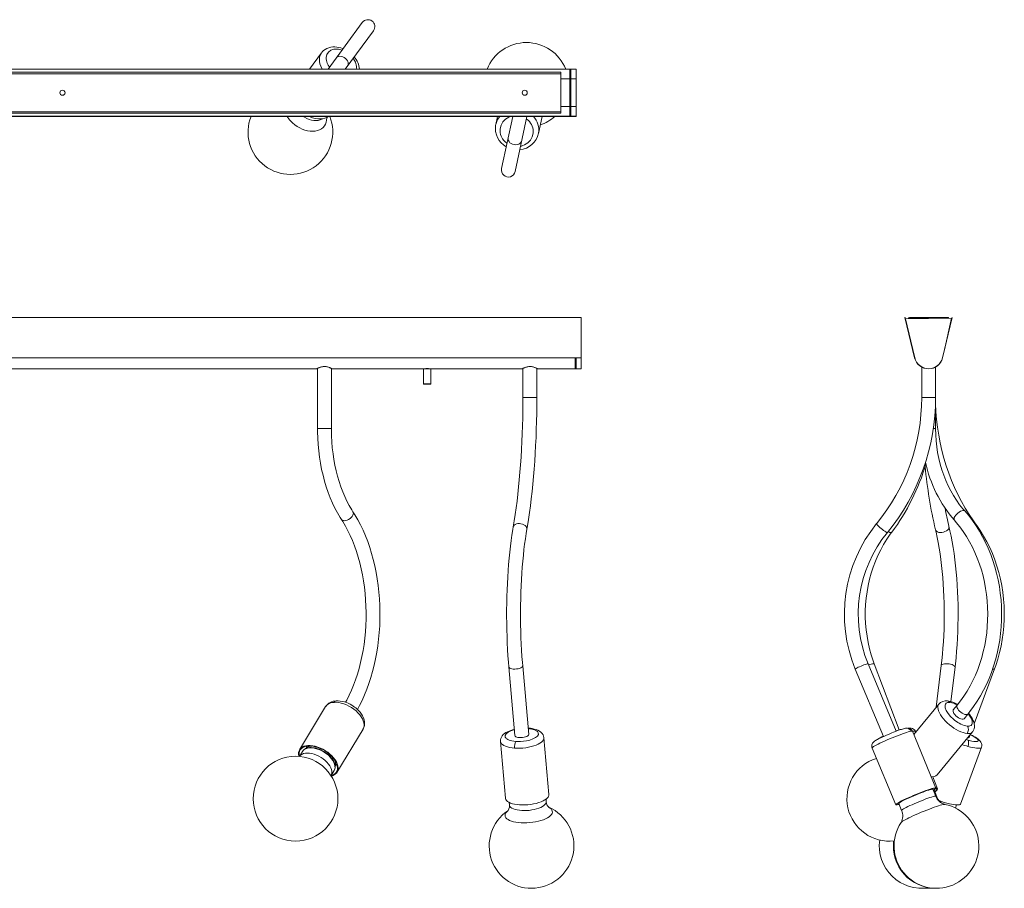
# Model space of a CAD drawing. Header units: millimetres. Extents: x -750 to 1167, y -789 to 59.
# Tile 2 of 2: x 208 to 1167, y -789 to 57. Entities that reach past the tile are written whole.
import ezdxf

# ---------------------------------------------------------------- set-up
doc = ezdxf.new("R2010")
doc.units = ezdxf.units.MM

msp = doc.modelspace()

# ---------------------------------------------------------------- linework, layer by layer
at = {"color": 7, "linetype": 'Continuous', "lineweight": 15}
for p, q in [((541.88, 54.02), (508.54, 8.68)), ((525.3, 8.68), (552.75, 46.02)), ((502.28, 24.64), (490.54, 8.68)), ((-750, 8.68), (750, 8.68)), ((-750, 8.59), (750, 8.59)), ((735, 5.68), (-735, 5.68)), ((735, 4.18), (-735, 4.18)), ((735, -34.32), (735, 5.68)), ((745, 8.01), (744, 8.01)), ((744, -36.89), (744, 8.01)), ((745, -36.89), (745, 8.01)), ((750, -37.32), (750, 8.68)), ((-750, -37.22), (750, -37.22)), ((-750, -37.32), (750, -37.32)), ((-735, -32.82), (735, -32.82)), ((735, -34.32), (-735, -34.32)), ((673.43, -37.32), (671.73, -45.34)), ((688.25, -37.32), (677.51, -88.19)), ((690.72, -90.98), (702.04, -37.32)), ((713.32, -54.12), (716.86, -37.32)), ((671.73, -45.34), (671.63, -45.88)), ((713.32, -54.12), (713.4, -53.68)), ((-745, -232.97), (755, -232.97)), ((-745, -232.99), (755, -232.99)), ((755, -232.97), (755, -282.99)), ((1070.2, -232.99), (1070.1, -233.01)), ((1070.1, -233.01), (1079.48, -272.27)), ((1070.2, -232.99), (1079.58, -272.24)), ((1070.53, -234.39), (1115.42, -233.63)), ((1074.6, -233.49), (1074.6, -232.99)), ((1074.6, -232.99), (1111.6, -232.99)), ((1074.6, -233.49), (1111.6, -233.49)), ((1091.1, -233.49), (1091.1, -234.04)), ((1095.1, -233.97), (1095.1, -233.49)), ((1106.62, -272.24), (1116, -232.99)), ((1106.72, -272.27), (1116.1, -233.01)), ((1115.42, -233.63), (1108.43, -264.67)), ((1111.6, -233.49), (1111.6, -232.99)), ((1116.1, -233.01), (1116, -232.99)), ((-745, -272.24), (755, -272.24)), ((750, -272.47), (749, -272.47)), ((749, -282.99), (749, -272.47)), ((750, -282.99), (750, -272.47)), ((1079.48, -272.27), (1079.58, -272.24)), ((1106.62, -272.24), (1106.72, -272.27)), ((112.5, -282.99), (497.51, -282.99)), ((497.5, -282.99), (497.5, -282.99)), ((498.25, -282.6), (498.25, -341.15)), ((511.75, -341.15), (511.75, -282.6)), ((512.5, -282.99), (697.51, -282.99)), ((512.5, -282.99), (512.5, -282.99)), ((512.5, -282.99), (512.5, -282.99)), ((601.5, -283.09), (601.5, -297.49)), ((603, -282.91), (603, -282.99)), ((607, -282.99), (607, -282.91)), ((607.5, -282.99), (607.5, -282.99)), ((608.5, -297.49), (608.5, -283.09)), ((697.5, -282.99), (697.5, -282.99)), ((698.25, -282.6), (698.25, -310.85)), ((711.75, -310.85), (711.75, -282.6)), ((712.5, -282.99), (755, -282.99)), ((712.5, -282.99), (712.5, -282.99)), ((712.5, -282.99), (712.5, -282.99)), ((1086.35, -281.28), (1086.35, -310.87)), ((1099.85, -341.18), (1099.85, -281.28)), ((601.5, -297.49), (601.73, -297.99)), ((601.5, -297.49), (608.5, -297.49)), ((608.27, -297.99), (601.73, -297.99)), ((608.27, -297.99), (608.5, -297.49)), ((684.53, -573.16), (690.4, -639.91)), ((703.84, -638.72), (697.98, -571.98)), ((1061.54, -635.62), (1034.22, -570)), ((1064.52, -634.39), (1040.24, -570.21)), ((1105.4, -571.78), (1100.47, -612.38)), ((1114.75, -606.79), (1118.8, -573.41)), ((1137.52, -628.46), (1157.34, -574.94)), ((1021.76, -575.19), (1049.07, -640.81)), ((506.21, -611.72), (480.82, -653.72)), ((1103.05, -609.24), (1078.63, -638.96)), ((1120.81, -610.47), (1117.13, -614.95)), ((1127.56, -623.52), (1131.24, -619.04)), ((517.2, -675.71), (542.58, -633.7)), ((723.54, -697.27), (718.69, -642.06)), ((1100.29, -690.98), (1077.31, -635.77)), ((1101.37, -678.23), (1135.89, -636.22)), ((1132.63, -641.68), (1133.63, -638.97)), ((488.05, -650.14), (487.98, -650.26)), ((676.36, -645.78), (681.21, -700.99)), ((1124.08, -706.53), (1144.52, -651.32)), ((483.61, -655.4), (480.66, -660.27)), ((1038.07, -652.11), (1061.05, -707.32)), ((516.94, -667.76), (517.01, -667.64)), ((511.47, -678.89), (514.42, -674.02)), ((514.64, -673.63), (514.88, -672.99)), ((1095.71, -680), (1095.83, -679.86)), ((1101.68, -691.63), (1097.24, -679.91)), ((1100.1, -698.99), (1097.29, -692.23)), ((1101.2, -699.54), (1098.64, -692.78)), ((684.82, -705.01), (685.04, -707.46)), ((720.9, -704.31), (720.69, -701.86)), ((1064.05, -706.07), (1066.87, -712.83)), ((1119.18, -710.41), (1120.28, -707.44)), ((1100.25, -788.55), (1100.6, -788.55))]:
    msp.add_line(p, q, dxfattribs=at)
at = {"color": 8, "linetype": 'Continuous', "lineweight": 15}
for p, q in [((735, -0.8), (744, -0.8)), ((745, -0.8), (750, -0.8)), ((735, -27.84), (744, -27.84)), ((745, -27.84), (750, -27.84)), ((608.5, -283.09), (601.5, -283.09)), ((711.75, -310.85), (698.25, -310.85)), ((1099.85, -310.87), (1086.35, -310.87)), ((511.75, -341.15), (498.25, -341.15)), ((1099.85, -341.18), (1097.67, -341.18)), ((703.32, -632.76), (703.52, -632.66)), ((1049, -640.64), (1048.45, -640.9)), ((1129.67, -643.79), (1131.44, -644.3))]:
    msp.add_line(p, q, dxfattribs=at)
at = {"color": 7, "linetype": 'Continuous', "lineweight": 15, "flags": 128}
for points in [[(523.16, 28.57), (522.74, 28.75), (520.92, 29.37), (519.01, 29.86), (517.04, 30.19), (515.04, 30.34), (513.05, 30.29), (511.09, 30.02), (509.2, 29.53), (507.41, 28.83), (505.74, 27.9), (504.22, 26.75), (502.88, 25.4), (502.34, 24.67)], [(472, -41.74), (473.99, -43.73), (476.16, -45.56), (478.5, -47.19), (480.95, -48.62), (483.48, -49.8), (486.05, -50.72), (488.63, -51.38), (491.18, -51.76), (493.65, -51.85), (496.01, -51.65), (498.22, -51.17), (500.25, -50.42), (502.07, -49.4), (503.65, -48.12), (504.97, -46.62), (506.01, -44.91), (506.75, -43.02), (507.18, -40.98), (507.29, -38.81), (507.27, -38.3)], [(484.11, -37.32), (485.57, -38.25), (487.77, -39.41), (490.03, -40.32), (492.3, -40.96), (494.55, -41.32), (496.73, -41.4), (498.79, -41.2), (500.7, -40.71), (502.42, -39.95), (502.91, -39.66)], [(508.86, -37.32), (507.29, -38.29), (505.36, -39.09), (503.23, -39.61), (500.94, -39.83), (498.54, -39.76), (496.06, -39.39), (493.54, -38.73), (491.03, -37.8), (489.97, -37.32)], [(512.5, -282.99), (512.5, -282.99), (512.42, -282.95), (512.27, -282.87), (512.03, -282.74), (511.72, -282.58), (511.33, -282.39), (510.88, -282.18), (510.37, -281.96), (509.8, -281.73), (509.5, -281.62), (508.86, -281.4), (508.16, -281.2), (507.43, -281.03), (506.66, -280.9), (505.87, -280.81), (505.06, -280.78), (504.66, -280.78), (503.85, -280.83), (503.06, -280.94), (502.31, -281.08), (501.59, -281.27), (500.91, -281.48), (500.28, -281.7), (499.99, -281.81), (499.44, -282.04), (498.95, -282.26), (498.52, -282.46), (498.16, -282.64), (497.88, -282.79), (497.67, -282.9), (497.54, -282.97), (497.51, -282.98), (497.51, -282.98)], [(607.5, -282.99), (607.49, -282.99), (607.29, -282.95), (606.86, -282.89), (606.19, -282.81), (605.39, -282.77), (604.56, -282.77), (603.79, -282.82), (603.15, -282.89), (602.69, -282.96), (602.57, -282.98), (602.51, -282.99), (602.5, -282.99), (602.62, -282.97)], [(607.48, -282.99), (607.48, -282.99), (607.5, -282.99)], [(712.5, -282.99), (712.5, -282.99), (712.42, -282.95), (712.27, -282.87), (712.03, -282.74), (711.72, -282.58), (711.33, -282.39), (710.88, -282.18), (710.37, -281.96), (709.8, -281.73), (709.5, -281.62), (708.86, -281.4), (708.16, -281.2), (707.43, -281.03), (706.66, -280.9), (705.87, -280.81), (705.06, -280.78), (704.66, -280.78), (703.85, -280.83), (703.06, -280.94), (702.31, -281.08), (701.59, -281.27), (700.91, -281.48), (700.28, -281.7), (699.99, -281.81), (699.44, -282.04), (698.95, -282.26), (698.52, -282.46), (698.16, -282.64), (697.88, -282.79), (697.67, -282.9), (697.54, -282.97), (697.51, -282.98), (697.51, -282.98)], [(698.25, -310.85), (698.24, -314.97), (698.17, -322.81), (698.04, -330.62), (697.85, -338.41), (697.59, -346.14), (697.26, -353.82), (696.88, -361.43), (696.43, -368.95), (695.92, -376.38), (695.35, -383.7), (694.72, -390.9), (694.03, -397.96), (693.28, -404.89), (692.48, -411.65), (691.63, -418.25), (690.72, -424.66), (689.76, -430.89), (688.77, -436.8)], [(702.07, -439.12), (702.62, -435.86), (703.64, -429.5), (704.6, -422.96), (705.51, -416.25), (706.35, -409.38), (707.14, -402.35), (707.87, -395.19), (708.54, -387.9), (709.15, -380.49), (709.69, -372.97), (710.18, -365.36), (710.6, -357.66), (710.95, -349.89), (711.24, -342.06), (711.47, -334.18), (711.63, -326.26), (711.72, -318.33), (711.75, -310.85)], [(1138.9, -433.99), (1136.68, -430.9), (1132.57, -424.78), (1128.67, -418.48), (1124.99, -411.99), (1121.55, -405.34), (1118.34, -398.54), (1115.38, -391.58), (1112.66, -384.5), (1110.2, -377.29), (1107.99, -369.98), (1106.04, -362.56), (1104.35, -355.06), (1102.92, -347.49), (1101.77, -339.86), (1100.88, -332.18), (1100.27, -324.46), (1099.93, -316.72), (1099.85, -310.87)], [(498.25, -341.15), (498.28, -344.43), (498.47, -350.6), (498.86, -356.76), (499.44, -362.87), (500.21, -368.93), (501.16, -374.92), (502.3, -380.82), (503.62, -386.62), (505.12, -392.31), (506.8, -397.87), (508.65, -403.28), (510.68, -408.54), (512.86, -413.62), (515.21, -418.52), (517.72, -423.23), (520.38, -427.72), (521.5, -429.48)], [(532.81, -422.11), (531.54, -420.09), (529.18, -416.05), (526.94, -411.79), (524.83, -407.32), (522.86, -402.65), (521.03, -397.79), (519.35, -392.77), (517.82, -387.59), (516.46, -382.27), (515.26, -376.83), (514.23, -371.28), (513.38, -365.64), (512.7, -359.92), (512.2, -354.15), (511.89, -348.34), (511.76, -342.81), (511.75, -341.15)], [(1128.28, -421.35), (1126.54, -419.32), (1123.28, -415.21), (1120.2, -410.89), (1117.31, -406.36), (1114.62, -401.64), (1112.13, -396.74), (1109.85, -391.68), (1107.79, -386.48), (1105.96, -381.14), (1104.36, -375.68), (1103, -370.12), (1101.88, -364.48), (1101, -358.77), (1100.37, -353), (1099.98, -347.21), (1099.85, -341.18)], [(1131.24, -619.04), (1133.26, -616.52), (1136.88, -611.65), (1140.3, -606.57), (1143.52, -601.3), (1146.53, -595.84), (1149.32, -590.21), (1151.88, -584.43), (1154.22, -578.5), (1156.32, -572.43), (1158.18, -566.25), (1159.79, -559.97), (1161.16, -553.6), (1162.27, -547.16), (1163.13, -540.66), (1163.74, -534.12), (1164.09, -527.54), (1164.18, -520.96), (1164.01, -514.37), (1163.59, -507.81), (1162.91, -501.27), (1161.97, -494.79), (1160.78, -488.36), (1159.34, -482.01), (1157.65, -475.76), (1155.72, -469.61), (1153.55, -463.58), (1151.14, -457.68), (1148.5, -451.94), (1145.64, -446.35), (1142.57, -440.94), (1139.28, -435.72), (1135.79, -430.7), (1132.11, -425.89), (1128.28, -421.35)], [(521.5, -429.48), (522.87, -431.64), (525.41, -435.97), (527.83, -440.51), (530.12, -445.27), (532.27, -450.22), (534.28, -455.36), (536.14, -460.68), (537.85, -466.15), (539.4, -471.77), (540.78, -477.53), (541.99, -483.4), (543.03, -489.37), (543.9, -495.43), (544.59, -501.55), (545.09, -507.73), (545.42, -513.95), (545.56, -520.19), (545.52, -526.43), (545.29, -532.67), (544.89, -538.87), (544.3, -545.03), (543.53, -551.13), (542.58, -557.15), (541.47, -563.08), (540.17, -568.9), (538.72, -574.6), (537.1, -580.16), (535.32, -585.56), (533.39, -590.8), (531.31, -595.86), (529.1, -600.72), (526.75, -605.38), (525.57, -607.51)], [(537.15, -614.47), (539.17, -610.78), (541.71, -605.65), (544.09, -600.33), (546.31, -594.83), (548.36, -589.17), (550.24, -583.35), (551.95, -577.4), (553.48, -571.32), (554.83, -565.12), (555.99, -558.84), (556.97, -552.46), (557.77, -546.02), (558.38, -539.53), (558.79, -532.99), (559.02, -526.44), (559.06, -519.87), (558.9, -513.3), (558.56, -506.76), (558.02, -500.25), (557.3, -493.78), (556.39, -487.38), (555.29, -481.06), (554.01, -474.83), (552.55, -468.71), (550.91, -462.71), (549.09, -456.84), (547.11, -451.11), (544.95, -445.55), (542.63, -440.16), (540.15, -434.95), (537.51, -429.95), (534.73, -425.15), (532.81, -422.11)], [(1118.17, -430.29), (1120.04, -432.46), (1123.54, -436.85), (1126.87, -441.45), (1130, -446.26), (1132.94, -451.27), (1135.68, -456.45), (1138.2, -461.8), (1140.51, -467.3), (1142.59, -472.95), (1144.45, -478.72), (1146.07, -484.6), (1147.45, -490.58), (1148.59, -496.63), (1149.49, -502.76), (1150.13, -508.93), (1150.53, -515.13), (1150.68, -521.35), (1150.58, -527.58), (1150.23, -533.78), (1149.62, -539.96), (1148.78, -546.09), (1147.68, -552.16), (1146.34, -558.15), (1144.77, -564.05), (1142.96, -569.84), (1140.92, -575.5), (1138.66, -581.03), (1136.17, -586.4), (1133.48, -591.61), (1130.58, -596.65), (1127.49, -601.49), (1124.21, -606.12), (1120.81, -610.47)], [(688.77, -436.8), (688.32, -439.47), (687.5, -444.72), (686.73, -450.13), (686.03, -455.72), (685.38, -461.45), (684.79, -467.31), (684.27, -473.3), (683.8, -479.4), (683.4, -485.6), (683.07, -491.88), (682.8, -498.23), (682.59, -504.63), (682.45, -511.08), (682.37, -517.54), (682.37, -524.02), (682.42, -530.49), (682.54, -536.93), (682.73, -543.35), (682.99, -549.71), (683.3, -556.01), (683.69, -562.23), (684.13, -568.35), (684.53, -573.16)], [(697.98, -571.98), (697.72, -568.91), (697.27, -562.98), (696.88, -556.94), (696.55, -550.82), (696.29, -544.62), (696.09, -538.36), (695.95, -532.05), (695.87, -525.72), (695.87, -519.38), (695.92, -513.05), (696.04, -506.73), (696.23, -500.46), (696.47, -494.24), (696.78, -488.09), (697.16, -482.02), (697.59, -476.06), (698.08, -470.21), (698.63, -464.5), (699.24, -458.93), (699.9, -453.52), (700.62, -448.29), (701.38, -443.25), (702.07, -439.12)], [(1099.78, -439.56), (1100.37, -442.09), (1101.44, -447.02), (1102.44, -452.14), (1103.37, -457.44), (1104.23, -462.91), (1105.01, -468.54), (1105.72, -474.31), (1106.34, -480.2), (1106.88, -486.2), (1107.34, -492.3), (1107.71, -498.47), (1107.99, -504.7), (1108.19, -510.98), (1108.29, -517.28), (1108.31, -523.6), (1108.24, -529.91), (1108.08, -536.2), (1107.83, -542.45), (1107.5, -548.65), (1107.08, -554.78), (1106.57, -560.83), (1105.98, -566.77), (1105.4, -571.78)], [(1118.8, -573.41), (1119.18, -570.23), (1119.82, -564.11), (1120.37, -557.88), (1120.84, -551.57), (1121.21, -545.2), (1121.5, -538.77), (1121.69, -532.3), (1121.8, -525.81), (1121.81, -519.32), (1121.73, -512.82), (1121.56, -506.35), (1121.3, -499.91), (1120.95, -493.52), (1120.51, -487.2), (1119.98, -480.96), (1119.36, -474.81), (1118.65, -468.76), (1117.86, -462.83), (1116.99, -457.04), (1116.03, -451.4), (1114.99, -445.91), (1113.87, -440.59), (1112.91, -436.41)], [(1157.34, -574.94), (1158.5, -571.67), (1160.48, -565.49), (1162.2, -559.2), (1163.64, -552.83), (1164.82, -546.38), (1165.72, -539.88), (1166.35, -533.33), (1166.7, -526.76), (1166.78, -520.18), (1166.58, -513.59), (1166.1, -507.03), (1165.34, -500.5), (1164.31, -494.02), (1163, -487.61), (1161.43, -481.27), (1159.59, -475.02), (1157.49, -468.89), (1155.14, -462.87), (1152.53, -456.99), (1149.67, -451.26), (1146.58, -445.7), (1143.26, -440.31), (1139.9, -435.38), (1138.9, -433.99)], [(1040.24, -570.21), (1039.16, -567.24), (1037.26, -561.4), (1035.62, -555.45), (1034.24, -549.42), (1033.14, -543.32), (1032.31, -537.17), (1031.76, -530.97), (1031.48, -524.75), (1031.49, -518.53), (1031.77, -512.31), (1032.33, -506.11), (1033.16, -499.96), (1034.27, -493.86), (1035.64, -487.84), (1037.29, -481.9), (1039.2, -476.06), (1041.36, -470.34), (1043.78, -464.75), (1046.44, -459.31), (1049.34, -454.02), (1052.47, -448.91), (1055.83, -443.98), (1057.27, -442.03)], [(542.53, -633.73), (542.8, -633.31), (543.5, -631.75), (543.94, -630.07), (544.12, -628.3), (544.02, -626.45), (543.65, -624.55), (543.01, -622.64), (542.12, -620.76), (541.02, -618.94), (539.74, -617.22), (538.33, -615.62), (536.87, -614.2), (535.51, -613.02), (534.36, -612.14), (532.98, -611.17), (531.82, -610.43)], [(1113.9, -607.66), (1113.03, -607.63), (1112.17, -607.7), (1111.37, -607.89), (1110.26, -608.46), (1109.43, -609.47), (1109.18, -610.16), (1109.06, -610.99), (1109.31, -613.04), (1110.32, -615.57), (1112.08, -618.39), (1114.47, -621.27), (1117.26, -623.94), (1118.71, -625.13), (1120.16, -626.21), (1121.58, -627.16), (1122.94, -627.99), (1124.61, -628.88), (1126.16, -629.58), (1127.58, -630.11), (1129.35, -630.59), (1130.79, -630.81)], [(1127.56, -623.52), (1127.29, -623.76), (1126.59, -624.02), (1125.66, -624.02), (1124.56, -623.76), (1123.33, -623.26), (1122.05, -622.54), (1120.79, -621.64), (1119.61, -620.61), (1118.57, -619.51), (1117.75, -618.4), (1117.17, -617.32), (1116.86, -616.35), (1116.86, -615.54), (1117.13, -614.95)], [(1135.86, -636.23), (1136.08, -635.98), (1136.86, -634.72), (1137.41, -633.31), (1137.71, -631.78), (1137.75, -630.14), (1137.51, -628.38), (1137.01, -626.57), (1136.27, -624.78), (1135.36, -623.04), (1134.3, -621.37), (1133.11, -619.75), (1131.87, -618.25)], [(689.86, -633.82), (689.72, -633.85), (688.03, -634.31), (686.35, -634.86), (684.72, -635.49), (683.16, -636.21), (681.69, -637.03), (680.33, -637.97), (679.11, -639.03), (678.07, -640.2), (677.27, -641.46), (676.7, -642.78), (676.39, -644.16), (676.34, -645.56), (676.37, -645.81)], [(703.84, -638.72), (703.83, -639.01), (703.53, -639.62), (702.89, -640.22), (701.93, -640.77), (700.72, -641.24), (699.31, -641.6), (697.79, -641.85), (696.22, -641.95), (694.71, -641.92), (693.33, -641.74), (692.15, -641.44), (691.24, -641.01), (690.64, -640.5), (690.4, -639.92), (690.4, -639.91)], [(703.52, -632.65), (703.5, -632.65), (703.31, -632.64)], [(718.68, -642.06), (718.66, -641.78), (718.34, -640.37), (717.76, -639.04), (716.92, -637.81), (715.81, -636.67), (714.44, -635.65), (712.81, -634.77), (711.07, -634.07), (709.25, -633.53), (707.36, -633.12), (705.43, -632.83), (703.52, -632.65)], [(1055.26, -638.11), (1053.02, -639.06), (1052.15, -639.43), (1050.75, -640.05), (1049.37, -640.68), (1047.97, -641.32), (1046.62, -641.97), (1045.34, -642.59), (1044.16, -643.2), (1043.09, -643.76), (1042.14, -644.3), (1041.29, -644.81), (1040.51, -645.32), (1039.69, -645.96), (1039.06, -646.58), (1038.58, -647.21), (1038.15, -647.99), (1037.81, -648.95), (1037.68, -650.08), (1037.8, -651.25), (1038.09, -652.09)], [(1080.78, -636.42), (1080.72, -636.24), (1080.11, -635.15), (1079.3, -634.24), (1078.33, -633.54), (1077.28, -633.05), (1076.12, -632.74), (1074.68, -632.59), (1073.17, -632.61), (1073.05, -632.63)], [(1144.51, -651.32), (1144.59, -651.13), (1144.84, -649.91), (1144.83, -648.67), (1144.57, -647.49), (1144.09, -646.4), (1143.4, -645.36), (1142.36, -644.24), (1141.23, -643.27), (1139.91, -642.32), (1138.63, -641.51), (1137.21, -640.7), (1135.68, -639.89), (1134.1, -639.11), (1133.67, -638.92)], [(515.45, -663.61), (514, -661.65), (512.29, -659.74), (510.36, -657.91), (508.23, -656.2), (505.94, -654.63), (503.54, -653.24), (501.06, -652.04), (498.54, -651.06), (496.03, -650.31), (493.57, -649.81), (491.21, -649.57), (488.98, -649.58), (486.92, -649.85), (485.07, -650.38), (483.45, -651.15), (482.11, -652.16), (481.05, -653.38), (480.3, -654.79), (479.87, -656.37), (479.76, -658.1), (479.99, -659.94), (480.05, -660.22)], [(514.98, -663.65), (513.57, -661.74), (511.91, -659.88), (510.04, -658.1), (507.97, -656.44), (505.75, -654.91), (503.41, -653.56), (501, -652.4), (498.55, -651.44), (496.12, -650.72), (493.73, -650.23), (491.43, -649.99), (489.26, -650.01), (487.26, -650.27), (485.46, -650.79), (483.89, -651.54), (482.58, -652.51), (481.55, -653.7), (480.82, -655.07), (480.41, -656.61), (480.31, -658.29), (480.53, -660.07), (480.57, -660.26)], [(504.58, -655.49), (502.47, -654.33), (501.59, -653.91), (500.13, -653.28), (498.62, -652.74), (497.02, -652.27), (495.38, -651.92), (493.74, -651.69), (492.12, -651.6), (490.53, -651.67), (489, -651.91), (487.55, -652.33), (486.19, -652.96), (484.97, -653.81), (484.02, -654.8), (483.86, -655.02)], [(487.29, -651.99), (487.55, -651.13), (488.05, -650.13)], [(490.08, -650.54), (491.83, -650.18), (492.73, -650.1)], [(1131.44, -644.3), (1131.94, -645.34), (1132.04, -647.17), (1131.78, -648.86), (1131.32, -650.43)], [(484.76, -657.49), (486.53, -657.13), (488.48, -657.01), (490.57, -657.14), (492.77, -657.51), (495.03, -658.13), (497.3, -658.98), (499.55, -660.04), (501.73, -661.29), (503.79, -662.7), (505.7, -664.26), (507.42, -665.92), (508.91, -667.66), (510.16, -669.45), (511.12, -671.24), (511.79, -673), (512.15, -674.71), (512.19, -676.32), (511.92, -677.8), (511.47, -678.88)], [(487.87, -652.35), (489.64, -651.98), (491.59, -651.86), (493.68, -651.99), (495.88, -652.37), (498.14, -652.99), (500.41, -653.83), (502.66, -654.89), (504.84, -656.14), (506.9, -657.56), (508.81, -659.11), (510.53, -660.78), (512.02, -662.52), (513.27, -664.3), (514.23, -666.1), (514.9, -667.86), (515.26, -669.56), (515.3, -671.17), (515.02, -672.66), (514.44, -673.99), (514.42, -674.02)], [(514.88, -672.99), (515.13, -672.32), (515.36, -670.91), (515.33, -669.29), (515.02, -667.7), (514.47, -666.09), (513.7, -664.48), (512.72, -662.93), (511.59, -661.43), (510.34, -660.04), (509.06, -658.8), (507.86, -657.78), (506.8, -656.97), (505.47, -656.05), (504.58, -655.49)], [(511.53, -678.97), (512.56, -678.64), (514.13, -677.89), (515.44, -676.92), (516.47, -675.73), (517.2, -674.36), (517.62, -672.82), (517.72, -671.14), (517.5, -669.36), (516.96, -667.49), (516.12, -665.57), (514.98, -663.65)], [(511.81, -679.41), (512.95, -679.05), (514.57, -678.28), (515.92, -677.27), (516.97, -676.05), (517.73, -674.64), (518.16, -673.05), (518.26, -671.33), (518.03, -669.49), (517.48, -667.57), (516.61, -665.6), (515.45, -663.61)], [(517.01, -667.64), (516.24, -668.69), (515.73, -669.18)], [(1064.05, -706.07), (1064.06, -705.93), (1064.34, -705.6), (1064.93, -705.14), (1065.83, -704.57), (1067.02, -703.89), (1068.47, -703.12), (1070.16, -702.27), (1072.06, -701.36), (1074.12, -700.41), (1076.31, -699.43), (1078.59, -698.45), (1080.9, -697.48), (1083.21, -696.54), (1085.48, -695.66), (1087.64, -694.84), (1089.68, -694.11), (1091.53, -693.47), (1093.18, -692.94), (1094.58, -692.54), (1095.71, -692.26), (1096.55, -692.12), (1097.08, -692.12), (1097.29, -692.23)], [(1066.87, -712.83), (1066.88, -712.7), (1067.15, -712.36), (1067.75, -711.91), (1068.64, -711.33), (1069.83, -710.65), (1071.28, -709.88), (1072.98, -709.03), (1074.87, -708.12), (1076.93, -707.17), (1079.12, -706.19), (1081.4, -705.21), (1083.72, -704.24), (1086.03, -703.3), (1088.29, -702.42), (1090.46, -701.6), (1092.49, -700.87), (1094.35, -700.23), (1095.99, -699.71), (1097.4, -699.3), (1098.53, -699.03), (1099.37, -698.88), (1099.9, -698.88), (1100.1, -699)], [(1097.64, -693.08), (1097.64, -693.07), (1098.79, -692.38), (1099.62, -691.81), (1100.13, -691.36), (1100.3, -691.05), (1100.14, -690.87), (1099.64, -690.84), (1098.83, -690.94), (1097.7, -691.19), (1096.28, -691.58), (1094.59, -692.09), (1092.66, -692.72), (1090.53, -693.47), (1088.23, -694.31), (1085.8, -695.24), (1083.28, -696.23), (1080.72, -697.27), (1078.16, -698.34), (1075.64, -699.43), (1073.21, -700.51)], [(1097.6, -692.99), (1098.27, -692.57), (1099.08, -692.02), (1099.58, -691.58), (1099.75, -691.28), (1099.59, -691.1), (1099.11, -691.07), (1098.31, -691.17), (1097.22, -691.42), (1095.83, -691.79), (1094.19, -692.29), (1092.32, -692.91), (1090.25, -693.63), (1088.02, -694.45), (1085.66, -695.35), (1083.21, -696.31), (1080.72, -697.32), (1078.23, -698.37), (1075.78, -699.42), (1073.42, -700.47)], [(1098.5, -692.56), (1098.6, -692.7), (1098.64, -692.78)], [(1099.28, -694.48), (1099.37, -694.41), (1100.28, -693.59), (1100.88, -692.88), (1101.15, -692.26), (1101.09, -691.77), (1100.69, -691.4), (1100.23, -691.22)], [(1099.36, -694.67), (1099.88, -694.27), (1100.82, -693.43), (1101.43, -692.69), (1101.71, -692.06), (1101.65, -691.56), (1101.24, -691.18), (1100.51, -690.94), (1100.25, -690.89)], [(722.23, -700.49), (721.09, -701.55), (719.64, -702.57), (717.89, -703.53), (715.87, -704.41), (713.63, -705.2), (711.19, -705.89), (708.6, -706.47), (705.9, -706.92), (703.14, -707.23), (700.38, -707.41), (697.64, -707.44), (694.99, -707.33), (692.46, -707.09), (690.1, -706.7), (687.95, -706.19), (686.05, -705.55), (684.43, -704.81), (683.12, -703.97), (682.13, -703.04), (681.49, -702.05), (681.21, -701.01), (681.21, -700.99)], [(685.05, -707.54), (685.09, -708.2), (685, -709.59), (684.64, -711.08), (684.24, -712.05), (683.88, -712.7), (683.62, -713.07), (683.5, -713.22), (683.51, -713.21)], [(685.04, -707.51), (685.15, -708.03), (685.62, -708.95), (686.42, -709.8), (687.55, -710.58), (688.97, -711.26), (690.67, -711.85), (692.61, -712.31), (694.75, -712.65), (697.05, -712.86), (699.46, -712.94)], [(699.46, -712.94), (701.94, -712.87), (704.45, -712.67), (706.92, -712.34), (709.32, -711.88), (711.59, -711.31), (713.7, -710.63), (715.6, -709.86), (717.25, -709.01), (718.62, -708.1), (719.69, -707.15), (720.43, -706.17), (720.84, -705.19), (720.9, -704.35)], [(1073.21, -700.51), (1070.9, -701.57), (1068.76, -702.59), (1066.83, -703.55), (1065.13, -704.43), (1063.7, -705.23), (1062.56, -705.92), (1061.72, -706.49), (1061.22, -706.94), (1061.04, -707.25), (1061.2, -707.43), (1061.7, -707.47), (1062.52, -707.36), (1063.65, -707.11), (1064.4, -706.91)], [(1073.42, -700.47), (1071.18, -701.5), (1069.1, -702.49), (1067.22, -703.43), (1065.57, -704.28), (1064.18, -705.06), (1063.07, -705.73), (1062.26, -706.28), (1061.77, -706.72), (1061.6, -707.03), (1061.75, -707.2), (1062.23, -707.23), (1063.03, -707.13), (1064.13, -706.88), (1064.37, -706.82)], [(1066.31, -724.55), (1066.46, -724.35), (1066.99, -723.89), (1067.82, -723.3), (1068.96, -722.61), (1070.38, -721.81), (1072.07, -720.92), (1073.99, -719.96), (1076.11, -718.94), (1078.41, -717.86), (1080.85, -716.76), (1083.39, -715.65), (1086, -714.54), (1088.63, -713.44), (1091.25, -712.39), (1093.81, -711.39), (1096.28, -710.46), (1098.62, -709.61), (1100.79, -708.85), (1102.76, -708.2), (1104.5, -707.67), (1105.99, -707.26), (1107.2, -706.98), (1108.11, -706.84), (1108.71, -706.83), (1108.82, -706.86)], [(1124.08, -706.53), (1123.81, -706.9), (1123.17, -707.23), (1122.21, -707.42), (1120.94, -707.47), (1119.38, -707.37), (1117.56, -707.14), (1115.52, -706.77), (1113.28, -706.26), (1110.88, -705.64), (1108.36, -704.91), (1105.78, -704.07), (1103.35, -703.22)], [(683.48, -713.2), (683.32, -713.34), (682.18, -714.42), (681.37, -715.53), (680.9, -716.65), (680.78, -717.75), (681.01, -718.83), (681.58, -719.86), (682.49, -720.83), (683.73, -721.72), (685.27, -722.52), (687.09, -723.23), (689.17, -723.82), (691.47, -724.29), (693.95, -724.64), (696.59, -724.85), (699.34, -724.92)], [(699.34, -724.92), (702.15, -724.86), (704.99, -724.66), (707.81, -724.32), (710.58, -723.86), (713.24, -723.28), (715.76, -722.59), (718.09, -721.79), (720.22, -720.9), (722.09, -719.94), (723.69, -718.91), (724.98, -717.84), (725.96, -716.74), (726.6, -715.62), (726.9, -714.51), (726.84, -713.42), (726.44, -712.37), (725.7, -711.37), (724.62, -710.43), (723.23, -709.58), (723.02, -709.47)]]:
    msp.add_lwpolyline(points, dxfattribs=at)
at = {"color": 8, "linetype": 'Continuous', "lineweight": 15, "flags": 128}
for points in [[(502.3, 24.68), (501.79, 23.92), (500.92, 22.16), (500.37, 20.23), (500.15, 18.16), (500.25, 15.98), (500.68, 13.74), (501.43, 11.47), (502.49, 9.2), (502.78, 8.68)], [(522.18, 27.23), (520.11, 27.84), (518.61, 28.1), (517.09, 28.22), (514.03, 27.96), (511.22, 26.96), (508.94, 25.2), (507.44, 22.8), (506.81, 20.02), (506.81, 18.56), (507, 17.11), (507.35, 15.7), (507.83, 14.34), (508.63, 12.66), (509.58, 11.11), (509.95, 10.61)], [(516.72, 19.81), (516.88, 20.01), (517.72, 20.69), (518.79, 21.1), (520.05, 21.23), (521.42, 21.06), (522.83, 20.62), (524.2, 19.91), (525.46, 18.98), (526.55, 17.88), (527.39, 16.67), (527.96, 15.41), (528.21, 14.18), (528.14, 13.03), (527.74, 12.03), (527.59, 11.81)], [(535.95, 8.68), (536.21, 9.84), (536.21, 11.3), (536.02, 12.75), (535.67, 14.16), (535.19, 15.52), (534.39, 17.2), (533.44, 18.75), (533.07, 19.25)], [(686.84, -37.32), (685.97, -37.57), (684.4, -38.22), (681.39, -40.08), (678.8, -42.7), (676.94, -45.94), (676.02, -49.53), (676.07, -53.14), (676.42, -54.86), (676.97, -56.47), (677.67, -57.97), (678.49, -59.33), (679.71, -60.89), (681.04, -62.24), (682.44, -63.37), (682.71, -63.54)], [(695.93, -66.29), (696.71, -66.18), (698.27, -65.71), (699.84, -65.07), (702.85, -63.21), (705.44, -60.59), (707.3, -57.35), (708.22, -53.76), (708.17, -50.15), (707.82, -48.43), (707.27, -46.82), (706.57, -45.32), (705.75, -43.96), (704.53, -42.4), (703.2, -41.05), (701.8, -39.91), (701.53, -39.75)], [(697.02, -61.09), (696.86, -61.67), (696.26, -62.73), (695.35, -63.64), (694.18, -64.33), (692.8, -64.77), (691.29, -64.94), (689.74, -64.82), (688.22, -64.43), (686.83, -63.78), (685.62, -62.92), (684.68, -61.87), (684.04, -60.72), (683.75, -59.5), (683.82, -58.3), (683.82, -58.3)], [(1128.28, -421.34), (1128.03, -421.13), (1127.33, -420.86), (1126.4, -420.86), (1125.3, -421.13), (1124.09, -421.65), (1122.83, -422.39), (1121.59, -423.32), (1120.44, -424.39), (1119.44, -425.53), (1118.65, -426.68), (1118.1, -427.79), (1117.83, -428.8), (1117.85, -429.64), (1118.16, -430.28), (1118.17, -430.29)], [(532.82, -422.12), (532.96, -422.37), (533.21, -423.3), (533.14, -424.36), (532.74, -425.5), (532.04, -426.66), (531.08, -427.77), (529.91, -428.77), (528.59, -429.62), (527.19, -430.25), (525.79, -430.65), (524.46, -430.79)], [(702.07, -439.12), (702.1, -438.46), (701.86, -437.46), (701.26, -436.47), (700.35, -435.57), (699.18, -434.8), (697.8, -434.2), (696.29, -433.8), (694.74, -433.62), (693.22, -433.68), (691.83, -433.97), (690.62, -434.47), (689.68, -435.17), (689.04, -436.01), (688.77, -436.8)], [(1052.93, -442.27), (1052.68, -442.32), (1052.16, -442.15), (1051.4, -441.75), (1050.44, -441.15), (1049.33, -440.37), (1048.14, -439.47), (1046.92, -438.49), (1045.75, -437.48), (1044.68, -436.5), (1043.78, -435.59), (1043.09, -434.82), (1042.65, -434.22), (1042.48, -433.82), (1042.51, -433.69)], [(1112.81, -437.98), (1112.3, -438.99), (1111.46, -439.93), (1110.35, -440.78), (1109.02, -441.47), (1107.55, -441.97), (1106.01, -442.26), (1104.5, -442.32), (1103.08, -442.15), (1101.83, -441.75), (1100.83, -441.15), (1100.13, -440.37), (1099.78, -439.56)], [(1112.91, -436.41), (1112.98, -436.98), (1112.81, -437.98)], [(1057.27, -442.03), (1056.92, -442.26), (1056.27, -442.32), (1055.37, -442.15), (1054.29, -441.75), (1053.68, -441.46)], [(697.98, -571.98), (697.96, -572.27), (697.67, -572.88), (697.02, -573.48), (696.07, -574.03), (694.85, -574.5), (693.45, -574.86), (691.92, -575.11), (690.36, -575.21), (688.84, -575.18), (687.46, -575), (686.28, -574.69), (685.37, -574.27), (684.78, -573.76), (684.53, -573.18), (684.53, -573.17)], [(1034.22, -570), (1034.22, -569.99), (1033.97, -569.96), (1033.41, -570.07), (1032.55, -570.31), (1031.45, -570.68), (1030.16, -571.15), (1028.76, -571.69), (1027.31, -572.29), (1025.9, -572.9), (1024.6, -573.5), (1023.48, -574.05), (1022.61, -574.52), (1022.03, -574.89), (1021.77, -575.13), (1021.76, -575.19)], [(1040.24, -570.21), (1040.22, -570.17), (1039.9, -569.99), (1039.26, -569.96), (1038.33, -570.07), (1037.17, -570.31), (1035.83, -570.68), (1034.66, -571.05)], [(1118.57, -572.6), (1117.99, -571.99), (1117.09, -571.41), (1115.92, -570.9), (1114.54, -570.48), (1113.04, -570.17), (1111.48, -569.99), (1109.96, -569.96), (1108.55, -570.07), (1107.33, -570.31), (1106.37, -570.68), (1105.72, -571.15), (1105.42, -571.69), (1105.4, -571.78)], [(1118.8, -573.41), (1118.81, -573.21), (1118.57, -572.6)], [(1157.34, -574.94), (1157.14, -575.13), (1156.6, -575.24), (1155.75, -575.2), (1155.47, -575.16)], [(514.36, -607.58), (515.45, -606.45), (516.41, -606.26)], [(514.36, -607.58), (516.59, -607.56), (518.96, -607.81), (521.42, -608.31), (523.93, -609.05), (526.44, -610.03), (528.92, -611.23), (531.33, -612.62), (533.61, -614.19), (535.74, -615.9), (537.67, -617.73), (539.38, -619.64), (540.83, -621.61), (542, -623.59), (542.87, -625.56), (543.42, -627.49), (543.64, -629.32), (543.54, -631.05), (543.11, -632.63), (542.58, -633.7)], [(1103.06, -609.24), (1102.54, -610.06), (1102.17, -611.25), (1102.1, -612.65), (1102.32, -614.21), (1102.84, -615.93), (1103.64, -617.75), (1104.72, -619.67), (1106.04, -621.63), (1107.6, -623.62), (1109.36, -625.59), (1111.29, -627.51), (1113.36, -629.35), (1115.54, -631.07), (1117.78, -632.66), (1120.06, -634.07), (1122.32, -635.29), (1124.53, -636.29), (1126.66, -637.07), (1128.66, -637.59), (1130.51, -637.87)], [(1111.44, -606.22), (1111.61, -606.2), (1112.91, -606.7), (1113.9, -607.66)], [(1131.24, -619.04), (1130.97, -619.29), (1130.27, -619.54), (1129.34, -619.54), (1128.23, -619.29), (1127.01, -618.78), (1125.73, -618.07), (1124.46, -617.17), (1123.28, -616.14), (1122.25, -615.04), (1121.42, -613.92), (1120.84, -612.85), (1120.54, -611.88), (1120.54, -611.07), (1120.81, -610.47)], [(1130.79, -630.81), (1131.67, -630.83), (1132.52, -630.76), (1133.33, -630.58), (1134.43, -630), (1135.26, -629), (1135.51, -628.3), (1135.63, -627.48), (1135.38, -625.42), (1134.38, -622.9), (1132.61, -620.07), (1131.49, -618.73)], [(689.9, -634.27), (689.4, -634.4), (686.39, -635.44), (683.8, -636.76), (681.94, -638.27), (681.02, -639.85), (681.07, -641.35), (681.42, -642.03), (681.97, -642.66), (682.67, -643.22), (683.49, -643.71), (684.71, -644.26), (686.04, -644.7), (687.44, -645.05), (689.5, -645.4), (691.47, -645.59)], [(690.13, -652.12), (692.79, -652.23), (695.52, -652.2), (698.29, -652.02), (701.05, -651.71), (703.74, -651.26), (706.33, -650.68), (708.77, -649.99), (711.02, -649.2), (713.03, -648.32), (714.78, -647.36), (716.24, -646.34), (717.37, -645.28), (718.17, -644.2), (718.61, -643.11), (718.69, -642.06)], [(691.47, -645.59), (692.84, -645.66), (694.33, -645.68), (695.94, -645.63), (698.69, -645.41), (701.71, -644.96), (703.27, -644.63), (704.84, -644.23), (707.85, -643.19), (710.44, -641.87), (712.3, -640.36), (713.22, -638.78), (713.17, -637.28), (712.82, -636.6), (712.27, -635.97), (711.57, -635.41), (710.75, -634.92), (709.53, -634.37), (708.2, -633.93), (706.8, -633.58), (704.74, -633.23), (703.35, -633.1)], [(1038.07, -652.11), (1038.06, -652.04), (1038.23, -651.73), (1038.74, -651.28), (1039.57, -650.71), (1040.71, -650.02), (1042.15, -649.22), (1043.84, -648.34), (1045.78, -647.38), (1047.92, -646.36), (1050.22, -645.3), (1052.66, -644.22), (1055.18, -643.13), (1057.74, -642.06), (1060.3, -641.02), (1062.82, -640.02), (1065.25, -639.1), (1067.55, -638.26), (1069.68, -637.51), (1071.6, -636.88), (1073.29, -636.36), (1074.71, -635.98), (1075.84, -635.73)], [(1077.28, -635.66), (1078.57, -635.62), (1079.62, -635.72), (1080.36, -635.97), (1080.76, -636.34), (1080.77, -636.36)], [(1131.44, -644.3), (1132.69, -644.64), (1133.98, -644.94), (1135.26, -645.22), (1137.22, -645.54), (1139.04, -645.7), (1139.84, -645.69), (1140.52, -645.6), (1141.41, -645.19), (1141.51, -644.42), (1140.68, -643.32), (1138.97, -641.97), (1136.57, -640.51), (1135.19, -639.78), (1133.75, -639.07), (1133.6, -639)], [(676.36, -645.78), (676.36, -645.8), (676.64, -646.84), (677.28, -647.83), (678.26, -648.76), (679.58, -649.6), (681.2, -650.34), (683.1, -650.98), (685.25, -651.49), (687.61, -651.88), (690.13, -652.12)], [(1131.32, -650.43), (1133.72, -651.05), (1135.96, -651.56), (1138.01, -651.93), (1139.82, -652.16), (1141.38, -652.26), (1142.65, -652.21), (1143.61, -652.02), (1144.25, -651.69), (1144.52, -651.32)]]:
    msp.add_lwpolyline(points, dxfattribs=at)
at = {"color": 7, "linetype": 'Continuous', "lineweight": 15}
for centre, radius in [((250, -14.32), 2.5), ((700, -14.32), 2.5), ((476.87, -701.35), 41.25)]:
    msp.add_circle(centre, radius, dxfattribs=at)
for centre, radius, start, end in [((547.32, 50.02), 6.75, 323.66607, 143.66607), ((701.61, -6.7), 41.25, 21.89757, 158.10243), ((518.41, 6.95), 20.73, 4.806, 41.0774), ((471.87, -52.56), 41.25, 158.31342, 21.68658), ((493.23, -22.19), 28.86, 211.60976, 222.63238), ((701.61, -6.7), 41.25, 289.08701, 312.08058), ((691.46, -49.13), 20.06, 170.75838, 241.92748), ((693.83, -49.74), 19.93, 274.0168, 348.66675), ((684.11, -89.58), 6.75, 168.07942, 348.07942), ((1074.6, -234.49), 1.5, 90, 174.47842), ((1074.6, -234.49), 1, 90, 171.20788), ((1111.6, -234.49), 1.5, 32.91951, 90), ((1111.6, -234.49), 1, 53.51153, 90), ((1093.1, -269.01), 14, 193.4439, 346.5561), ((1093.1, -269.01), 13.9, 193.4439, 346.5561), ((601.6, -283.09), 0.1, 90, 180), ((608.4, -283.09), 0.1, 360, 90), ((893.12, -311.14), 193.23, 320.6362, 0.07817), ((893.06, -311.11), 206.79, 320.63465, 0.0673), ((887.43, -315.7), 211.67, 323.3565, 343.5495), ((1556.08, -333.06), 468.56, 185.50609, 193.13797), ((1214.9, -346.82), 127.76, 192.25202, 220.79268), ((1443.78, -356.64), 340.35, 190.48698, 193.55481), ((1150.03, -521.73), 138.97, 140.68733, 202.62376), ((1149.99, -521.73), 125.43, 140.69617, 202.63489), ((516.52, -618.44), 12.27, 90.55005, 146.71825), ((517.22, -633.17), 27.02, 57.31192, 91.74407), ((1110.12, -615.58), 9.5, 82.01285, 138.02462), ((1108.46, -630.66), 24.66, 58.2879, 83.06679), ((1072.23, -638.12), 5.59, 24.77462, 106.16723), ((1125.78, -634.14), 6.02, 321.81444, 33.67023), ((1071.54, -689.2), 53.6, 114.89191, 121.86506), ((1064.32, -670.51), 33.61, 117.14655, 122.08748), ((1096.15, -730.91), 101.41, 104.54909, 113.77636), ((1082.47, -696.09), 64.27, 101.44359, 109.11433), ((1131.66, -640.55), 1.49, 251.0216, 310.31124), ((491.89, -657.39), 7.09, 104.74093, 136.9714), ((699.84, -650.7), 9.81, 148.59336, 188.31296), ((486.5, -664.44), 7.16, 104.01537, 144.39386), ((489.57, -659.23), 7.09, 103.88796, 147.33036), ((507.59, -667.43), 8.29, 339.86038, 28.49045), ((1054.86, -701.37), 41.25, 107.8242, 276.83586), ((1096.98, -673.57), 6.4, 258.04677, 313.373), ((719.23, -697.38), 4.32, 313.97123, 1.51393), ((1096.18, -692.8), 1.24, 27.27108, 72.86913), ((1112.44, -694.08), 13.28, 201.73843, 254.6617), ((1100.24, -700.04), 1.08, 27.17016, 88.87421), ((1112.65, -695.48), 12.15, 199.604, 249.99449), ((728.57, -704.02), 7.67, 182.77363, 227.75709), ((1100.71, -747.3), 41.25, 146.45669, 78.74621), ((1065.25, -705.68), 1.26, 153.23988, 197.63206), ((706.61, -747.28), 41.25, 124.13926, 65.94904), ((1054.71, -718.12), 13.26, 331.54836, 23.52633), ((1086.33, -747.3), 41.25, 171.97407, 279.55488), ((1100.02, -747.3), 41.25, 173.18542, 270.31876), ((1090.88, -747.3), 41.25, 266.83816, 276.3635)]:
    msp.add_arc(centre, radius, start, end, dxfattribs=at)
at = {"color": 8, "linetype": 'Continuous', "lineweight": 15}
for centre, radius, start, end in [((689.62, -49.15), 18.29, 139.68821, 167.97856), ((694.56, -50.43), 19.12, 350.22344, 43.3044), ((524.13, -427.53), 3.27, 216.44454, 275.85878), ((1138.05, -434.81), 1.18, 43.89776, 95.11248), ((514.17, -617.3), 9.72, 88.87567, 144.9876), ((1111.56, -626.19), 18.68, 59.3497, 82.79309), ((1071.68, -637.13), 4.39, 18.56119, 103.07024), ((1076.53, -637.17), 1.59, 61.07901, 115.76611), ((1131.71, -632.19), 5.81, 258.03216, 315.95267), ((1158.07, -554.36), 99.72, 251.03344, 254.43817)]:
    msp.add_arc(centre, radius, start, end, dxfattribs=at)

doc.saveas('drawing.dxf')
